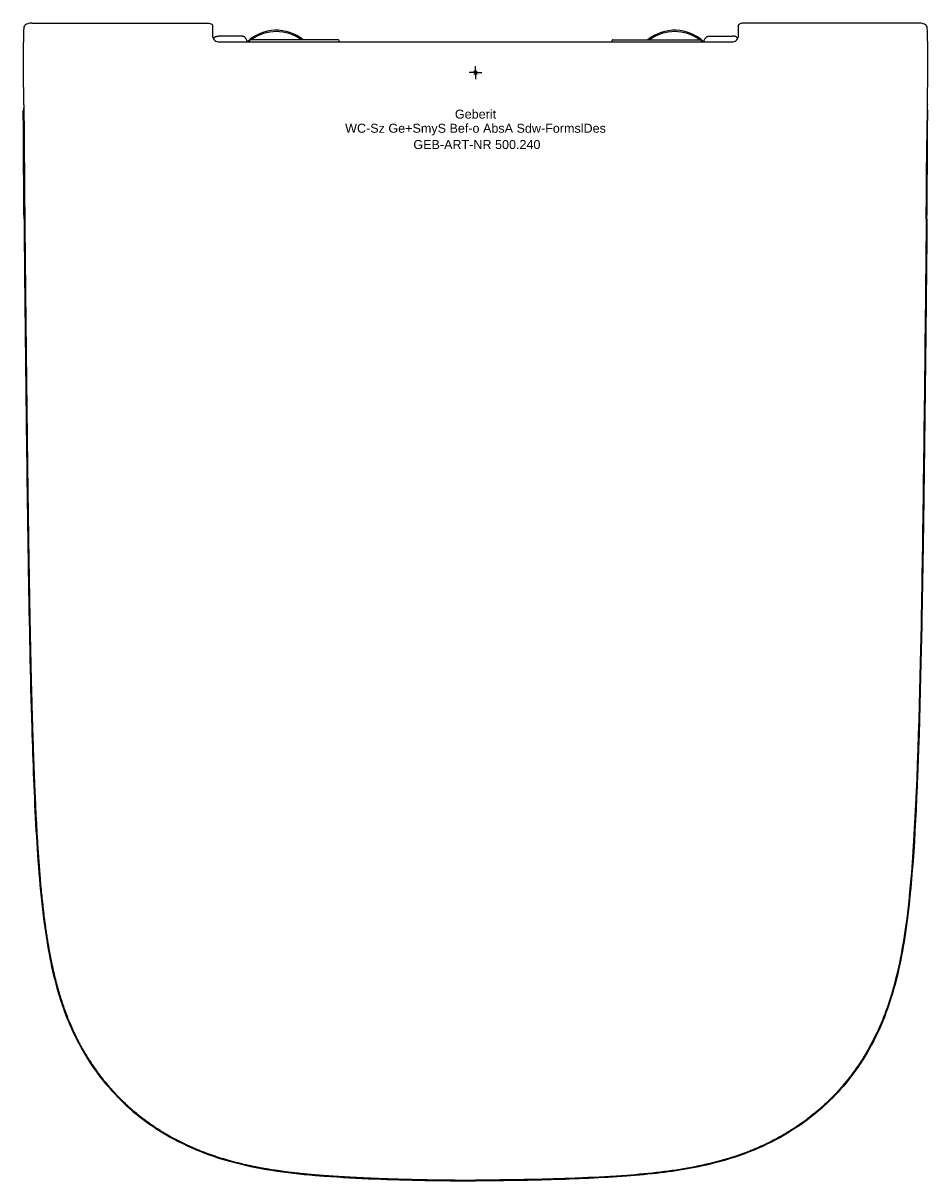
# Model space of a CAD drawing. Header units: millimetres. Extents: x -176 to 176, y -432 to 19.
import ezdxf
from ezdxf.enums import TextEntityAlignment as Align

# ---------------------------------------------------------------- set-up
doc = ezdxf.new("R2010")
doc.units = ezdxf.units.MM
doc.layers.get('0').update_dxf_attribs({"linetype": 'CONTINUOUS'})
for name, color, linetype, lineweight in [('Arbeitspunkt(DIN)', 7, 'CONTINUOUS', 25), ('GEB-ART-NR', 1, 'CONTINUOUS', 18), ('GEB-BEZUG', 2, 'CONTINUOUS', 25), ('GEB-TEXT', 5, 'CONTINUOUS', 18)]:
    doc.layers.add(name, color=color, linetype=linetype, lineweight=lineweight)
doc.layers.add('GEB-KONTUR-A', color=5, linetype='CONTINUOUS')
doc.styles.get("Standard").update_dxf_attribs({"font": 'arial.ttf'})

# ---------------------------------------------------------------- blocks, each defined once
blk = doc.blocks.new('Einfügepunkt')
at = {"layer": 'GEB-BEZUG'}
for p, q in [((-0.71, -0.71), (0.71, 0.71)), ((-0.71, 0.71), (0.71, -0.71))]:
    blk.add_line(p, q, dxfattribs=at)

msp = doc.modelspace()

# ---------------------------------------------------------------- linework, layer by layer
at = {"layer": 'Arbeitspunkt(DIN)', "ltscale": 25}
for q in [(-2.5, 0), (0, 2.5), (0, -2.5), (2.5, 0)]:
    msp.add_line((0, 0), q, dxfattribs=at)
at = {"layer": 'GEB-KONTUR-A', "ltscale": 25}
for p, q in [((-172.59, 19.27), (-104.36, 19.27)), ((172.59, 19.27), (104.36, 19.27)), ((-91, 14.22), (-100.01, 14.22)), ((91, 14.22), (100.01, 14.22)), ((-99.65, 12), (0, 12)), ((-89.01, 12.39), (-88.97, 12.02)), ((-88, 12), (-88, 12.25)), ((-53.5, 12.75), (-87.5, 12.75)), ((-53, 12.25), (-53, 12)), ((0, 12), (99.65, 12)), ((53, 12.25), (53, 12)), ((53.5, 12.75), (87.5, 12.75)), ((88, 12), (88, 12.25)), ((88.97, 12.02), (89.01, 12.39)), ((-175.13, -12.9), (-175.13, -12.9)), ((175.13, -12.9), (175.13, -12.9))]:
    msp.add_line(p, q, dxfattribs=at)
for centre, radius, start, end in [((-77.5, 0), 16.5, 50.5994, 133.3418), ((-77.5, 0), 16, 52.8327, 127.1673), ((77.5, 0), 16.5, 46.6582, 129.4006), ((77.5, 0), 16, 52.8327, 127.1673), ((-77.5, 0), 16, 131.0145, 131.4096), ((-87.5, 12.25), 0.5, 90, 180.0001), ((-53.5, 12.25), 0.5, 359.9999, 90), ((53.5, 12.25), 0.5, 90, 180.0001), ((87.5, 12.25), 0.5, 359.9999, 90), ((77.5, 0), 16, 48.5904, 48.9855)]:
    msp.add_arc(centre, radius, start, end, dxfattribs=at)
for centre, major_axis, ratio, start_param, end_param in [((-102.38, 0), (0, -19.12), 0.017455, 2.378597, 2.822905), ((102.38, 0), (0, -19.12), 0.017455, 3.46028, 3.904588), ((-175.5, -0.04), (0.1, -19.01), 0.026836, 5.369583, 5.410315), ((175.5, -0.04), (0.1, 19.01), 0.026836, 4.014463, 4.055195)]:
    msp.add_ellipse(centre, major_axis=major_axis, ratio=ratio, start_param=start_param, end_param=end_param, dxfattribs=at)
for points, knots in [([(-175.07, 18.67), (-175.26, 18.55), (-175.43, 18.4), (-175.68, 18.02), (-175.76, 17.79), (-175.78, 17.52)], [0.000001, 0.000001, 0.000001, 0.000001, 0.2091399, 0.2091399, 0.418281, 0.418281, 0.418281, 0.418281]), ([(-172.59, 19.27), (-172.74, 19.27), (-172.87, 19.27), (-173.15, 19.25), (-173.28, 19.23), (-173.77, 19.17), (-174.05, 19.09), (-174.56, 18.94), (-174.84, 18.81), (-175.07, 18.67)], [0, 0, 0, 0, 0.0424875, 0.0424875, 0.0886498, 0.0886498, 0.2290236, 0.2290236, 0.4652586, 0.4652586, 0.4652586, 0.4652586]), ([(-104.36, 19.27), (-104.31, 19.27), (-104.25, 19.27), (-104.15, 19.27), (-104.1, 19.26), (-103.94, 19.25), (-103.84, 19.24), (-103.51, 19.19), (-103.33, 19.13), (-103, 19.02), (-102.82, 18.93), (-102.67, 18.83)], [-0.3681815, -0.3681815, -0.3681815, -0.3681815, -0.3504319, -0.3504319, -0.3319618, -0.3319618, -0.2909682, -0.2909682, -0.1841695, -0.1841695, -0.000001, -0.000001, -0.000001, -0.000001]), ([(-102.67, 18.83), (-102.56, 18.75), (-102.46, 18.66), (-102.33, 18.43), (-102.28, 18.3), (-102.27, 18.16)], [0.000001, 0.000001, 0.000001, 0.000001, 0.1391501, 0.1391501, 0.2783002, 0.2783002, 0.2783002, 0.2783002]), ([(102.27, 18.16), (102.28, 18.3), (102.33, 18.43), (102.46, 18.66), (102.56, 18.75), (102.67, 18.83)], [-0.2783002, -0.2783002, -0.2783002, -0.2783002, -0.1391501, -0.1391501, -0.000001, -0.000001, -0.000001, -0.000001]), ([(104.36, 19.27), (104.31, 19.27), (104.25, 19.27), (104.15, 19.27), (104.1, 19.26), (103.94, 19.25), (103.84, 19.24), (103.51, 19.19), (103.33, 19.13), (103, 19.02), (102.82, 18.93), (102.67, 18.83)], [0, 0, 0, 0, 0.0157926, 0.0157926, 0.032226, 0.032226, 0.0686981, 0.0686981, 0.1637121, 0.1637121, 0.3276365, 0.3276365, 0.3276365, 0.3276365]), ([(175.07, 18.67), (174.84, 18.81), (174.57, 18.93), (174.07, 19.09), (173.79, 19.16), (173.29, 19.23), (173.16, 19.25), (172.88, 19.27), (172.74, 19.27), (172.59, 19.27)], [0.000001, 0.000001, 0.000001, 0.000001, 0.253361, 0.253361, 0.408193, 0.408193, 0.4590346, 0.4590346, 0.5057526, 0.5057526, 0.5057526, 0.5057526]), ([(175.78, 17.52), (175.76, 17.79), (175.68, 18.02), (175.43, 18.4), (175.26, 18.55), (175.07, 18.67)], [-0.418281, -0.418281, -0.418281, -0.418281, -0.2091399, -0.2091399, -0.000001, -0.000001, -0.000001, -0.000001]), ([(-175.78, 17.52), (-175.81, 17), (-175.84, 16.34), (-175.87, 15.55), (-175.87, 15.32), (-175.88, 15.07), (-175.89, 14.81), (-175.91, 13.97), (-175.93, 13.03), (-175.95, 11.99), (-175.96, 11.41), (-175.97, 10.81), (-175.98, 10.18), (-175.99, 8.96), (-176, 7.66), (-176.01, 6.3), (-176.01, 5.83), (-176.01, 5.35), (-176.02, 4.87), (-176.02, 3.9), (-176.02, 2.91), (-176.02, 1.92), (-176.01, 1.16), (-176.01, 0.39), (-176.01, -0.37), (-176, -1.17), (-176, -1.97), (-175.99, -2.76), (-175.98, -3.92), (-175.97, -5.05), (-175.95, -6.15), (-175.93, -7.46), (-175.91, -8.71), (-175.88, -9.88), (-175.87, -10.49), (-175.86, -11.08), (-175.84, -11.65)], [0.000018, 0.000018, 0.000018, 0.000018, 0.413103, 0.413103, 0.413103, 0.537281, 0.537281, 0.537281, 0.940561, 0.940561, 0.940561, 1.165348, 1.165348, 1.165348, 1.598482, 1.598482, 1.598482, 1.748768, 1.748768, 1.748768, 2.049221, 2.049221, 2.049221, 2.278683, 2.278683, 2.278683, 2.518876, 2.518876, 2.518876, 2.868001, 2.868001, 2.868001, 3.28138, 3.28138, 3.28138, 3.49612, 3.49612, 3.49612, 3.49612]), ([(-102.15, 13.82), (-102.14, 13.59), (-102.08, 13.37), (-101.82, 12.93), (-101.64, 12.73), (-101.17, 12.38), (-100.9, 12.24), (-100.3, 12.05), (-99.98, 12), (-99.65, 12)], [0, 0, 0, 0, 0.0976798, 0.0976798, 0.1955828, 0.1955828, 0.2934903, 0.2934903, 0.3911656, 0.3911656, 0.3911656, 0.3911656]), ([(-102.04, 13.32), (-102.01, 13.4), (-101.97, 13.47), (-101.83, 13.67), (-101.7, 13.78), (-101.55, 13.87)], [-0.2369511, -0.2369511, -0.2369511, -0.2369511, -0.1580288, -0.1580288, 0, 0, 0, 0]), ([(-101.55, 13.87), (-101.35, 13.98), (-101.11, 14.06), (-100.73, 14.15), (-100.59, 14.18), (-100.37, 14.2), (-100.3, 14.21), (-100.15, 14.21), (-100.08, 14.22), (-100.01, 14.22)], [0.0003911, 0.0003911, 0.0003911, 0.0003911, 0.1981558, 0.1981558, 0.2819828, 0.2819828, 0.3180698, 0.3180698, 0.3517898, 0.3517898, 0.3517898, 0.3517898]), ([(-89.01, 12.39), (-89.01, 12.39), (-89.01, 12.39), (-89.01, 12.39), (-89.02, 12.45), (-89.03, 12.52), (-89.04, 12.58), (-89.06, 12.71), (-89.1, 12.84), (-89.15, 12.96), (-89.21, 13.09), (-89.27, 13.22), (-89.36, 13.34), (-89.42, 13.43), (-89.48, 13.51), (-89.56, 13.59), (-89.56, 13.6), (-89.57, 13.61), (-89.58, 13.61), (-89.68, 13.71), (-89.78, 13.8), (-89.9, 13.88), (-89.99, 13.94), (-90.08, 13.99), (-90.18, 14.04), (-90.19, 14.04), (-90.21, 14.05), (-90.22, 14.06), (-90.34, 14.11), (-90.47, 14.15), (-90.6, 14.17), (-90.72, 14.2), (-90.85, 14.21), (-90.97, 14.22), (-90.98, 14.22), (-90.99, 14.22), (-91, 14.22)], [0.0195241, 0.0195241, 0.0195241, 0.0195241, 0.0195313, 0.0195313, 0.0195313, 0.0390304, 0.0390304, 0.0390304, 0.0780184, 0.0780184, 0.0780184, 0.1212986, 0.1212986, 0.1212986, 0.153494, 0.153494, 0.153494, 0.1565316, 0.1565316, 0.1565316, 0.1980231, 0.1980231, 0.1980231, 0.2298604, 0.2298604, 0.2298604, 0.234673, 0.234673, 0.234673, 0.2742791, 0.2742791, 0.2742791, 0.3114546, 0.3114546, 0.3114546, 0.3138401, 0.3138401, 0.3138401, 0.3138401]), ([(89.01, 12.39), (89.01, 12.39), (89.01, 12.39), (89.01, 12.39), (89.02, 12.45), (89.03, 12.52), (89.04, 12.58), (89.06, 12.71), (89.1, 12.84), (89.15, 12.96), (89.21, 13.09), (89.27, 13.22), (89.36, 13.34), (89.42, 13.43), (89.48, 13.51), (89.56, 13.59), (89.56, 13.6), (89.57, 13.61), (89.58, 13.61), (89.68, 13.71), (89.78, 13.8), (89.9, 13.88), (89.99, 13.94), (90.08, 13.99), (90.18, 14.04), (90.19, 14.04), (90.21, 14.05), (90.22, 14.06), (90.34, 14.11), (90.47, 14.15), (90.6, 14.17), (90.72, 14.2), (90.85, 14.21), (90.97, 14.22), (90.98, 14.22), (90.99, 14.22), (91, 14.22)], [-0.2961572, -0.2961572, -0.2961572, -0.2961572, -0.2961499, -0.2961499, -0.2961499, -0.2765287, -0.2765287, -0.2765287, -0.2372968, -0.2372968, -0.2372968, -0.1937458, -0.1937458, -0.1937458, -0.161349, -0.161349, -0.161349, -0.1582924, -0.1582924, -0.1582924, -0.1165413, -0.1165413, -0.1165413, -0.0845049, -0.0845049, -0.0845049, -0.0796622, -0.0796622, -0.0796622, -0.0398084, -0.0398084, -0.0398084, -0.0024004, -0.0024004, -0.0024004, 0, 0, 0, 0]), ([(99.65, 12), (99.98, 12), (100.3, 12.05), (100.9, 12.24), (101.17, 12.38), (101.64, 12.73), (101.82, 12.93), (102.08, 13.37), (102.14, 13.59), (102.15, 13.82)], [-0.3911656, -0.3911656, -0.3911656, -0.3911656, -0.2934903, -0.2934903, -0.1955828, -0.1955828, -0.0976798, -0.0976798, 0, 0, 0, 0]), ([(101.55, 13.87), (101.35, 13.98), (101.11, 14.06), (100.73, 14.15), (100.59, 14.18), (100.37, 14.2), (100.3, 14.21), (100.15, 14.21), (100.08, 14.22), (100.01, 14.22)], [-0.2322101, -0.2322101, -0.2322101, -0.2322101, -0.1015239, -0.1015239, -0.0461297, -0.0461297, -0.0222827, -0.0222827, 0, 0, 0, 0]), ([(102.04, 13.32), (102.01, 13.4), (101.97, 13.47), (101.83, 13.67), (101.7, 13.78), (101.55, 13.87)], [0.0792373, 0.0792373, 0.0792373, 0.0792373, 0.1583386, 0.1583386, 0.3167258, 0.3167258, 0.3167258, 0.3167258]), ([(175.84, -11.65), (175.87, -10.56), (175.9, -9.38), (175.92, -8.14), (175.93, -7.49), (175.94, -6.83), (175.95, -6.15), (175.97, -5.05), (175.98, -3.92), (175.99, -2.76), (176, -1.97), (176, -1.17), (176.01, -0.37), (176.01, 0.39), (176.01, 1.16), (176.02, 1.92), (176.02, 2.91), (176.02, 3.9), (176.02, 4.87), (176.01, 6.26), (176, 7.61), (175.99, 8.88), (175.99, 9.32), (175.98, 9.75), (175.98, 10.18), (175.96, 11.31), (175.95, 12.36), (175.93, 13.31), (175.91, 13.84), (175.9, 14.35), (175.89, 14.81), (175.86, 15.67), (175.84, 16.41), (175.81, 17.01), (175.8, 17.2), (175.79, 17.37), (175.78, 17.52)], [-3.49612, -3.49612, -3.49612, -3.49612, -3.082741, -3.082741, -3.082741, -2.868002, -2.868002, -2.868002, -2.518876, -2.518876, -2.518876, -2.278683, -2.278683, -2.278683, -2.049221, -2.049221, -2.049221, -1.748768, -1.748768, -1.748768, -1.315634, -1.315634, -1.315634, -1.165348, -1.165348, -1.165348, -0.762068, -0.762068, -0.762068, -0.537282, -0.537282, -0.537282, -0.124184, -0.124184, -0.124184, -0.000018, -0.000018, -0.000018, -0.000018]), ([(-175.83, -12.25), (-175.81, -12.73), (-175.8, -13.22), (-175.79, -13.72), (-175.77, -14.51), (-175.75, -15.34), (-175.73, -16.2), (-175.72, -16.77), (-175.71, -17.36), (-175.7, -17.96), (-175.7, -18.26), (-175.69, -18.55), (-175.69, -18.86), (-175.68, -19.45), (-175.67, -20.05), (-175.66, -20.66), (-175.65, -21.59), (-175.64, -22.53), (-175.63, -23.49), (-175.63, -24.11), (-175.62, -24.75), (-175.62, -25.38), (-175.62, -25.7), (-175.61, -26.03), (-175.61, -26.35)], [-1.525689, -1.525689, -1.525689, -1.525689, -1.340103, -1.340103, -1.340103, -1.051471, -1.051471, -1.051471, -0.858077, -0.858077, -0.858077, -0.76284, -0.76284, -0.76284, -0.575523, -0.575523, -0.575523, -0.287761, -0.287761, -0.287761, -0.097792, -0.097792, -0.097792, 0, 0, 0, 0]), ([(175.83, -12.25), (175.81, -12.73), (175.8, -13.22), (175.79, -13.72), (175.77, -14.51), (175.75, -15.34), (175.73, -16.2), (175.72, -16.77), (175.71, -17.36), (175.7, -17.96), (175.7, -18.26), (175.69, -18.55), (175.69, -18.86), (175.68, -19.45), (175.67, -20.05), (175.66, -20.66), (175.65, -21.59), (175.64, -22.53), (175.63, -23.49), (175.63, -24.11), (175.62, -24.75), (175.62, -25.38), (175.62, -25.7), (175.61, -26.03), (175.61, -26.35)], [0, 0, 0, 0, 0.185589, 0.185589, 0.185589, 0.47422, 0.47422, 0.47422, 0.667616, 0.667616, 0.667616, 0.762851, 0.762851, 0.762851, 0.95017, 0.95017, 0.95017, 1.237937, 1.237937, 1.237937, 1.427908, 1.427908, 1.427908, 1.525703, 1.525703, 1.525703, 1.525703]), ([(-175.79, -13.8), (-175.81, -13.87), (-175.84, -13.94), (-175.93, -14.26), (-175.97, -14.53), (-175.97, -14.79)], [0.2120369, 0.2120369, 0.2120369, 0.2120369, 0.2336404, 0.2336404, 0.3132799, 0.3132799, 0.3132799, 0.3132799]), ([(-175.69, -56.91), (-175.76, -49.88), (-175.81, -42.85), (-175.86, -35.83), (-175.9, -28.81), (-175.94, -21.8), (-175.97, -14.79)], [-4.217126, -4.217126, -4.217126, -4.217126, -2.108562, -2.108562, -2.108562, -0.000001, -0.000001, -0.000001, -0.000001]), ([(175.69, -56.91), (175.76, -49.88), (175.81, -42.85), (175.86, -35.83), (175.9, -28.81), (175.94, -21.8), (175.97, -14.79)], [-4.217093, -4.217093, -4.217093, -4.217093, -2.108545, -2.108545, -2.108545, -0.000001, -0.000001, -0.000001, -0.000001]), ([(175.97, -14.79), (175.97, -14.53), (175.93, -14.26), (175.84, -13.94), (175.81, -13.87), (175.79, -13.8)], [-0.3132806, -0.3132806, -0.3132806, -0.3132806, -0.2336408, -0.2336408, -0.2120376, -0.2120376, -0.2120376, -0.2120376]), ([(-175.61, -26.35), (-175.59, -31.44), (-175.55, -36.53), (-175.52, -41.62), (-175.48, -46.72), (-175.44, -51.81), (-175.39, -56.91)], [0.000001, 0.000001, 0.000001, 0.000001, 1.528933, 1.528933, 1.528933, 3.057826, 3.057826, 3.057826, 3.057826]), ([(175.39, -56.91), (175.44, -51.81), (175.48, -46.72), (175.52, -41.62), (175.55, -36.53), (175.59, -31.44), (175.61, -26.35)], [-3.05776, -3.05776, -3.05776, -3.05776, -1.528934, -1.528934, -1.528934, -0.000001, -0.000001, -0.000001, -0.000001]), ([(-175.69, -56.91), (-175.41, -87.42), (-175.06, -117.92), (-174.68, -148.43), (-174.49, -163.76), (-174.29, -179.1), (-174.03, -194.43)], [0, 0, 0, 0, 0.665437, 0.665437, 0.665437, 1, 1, 1, 1]), ([(175.39, -56.91), (175.33, -63.6), (175.26, -70.29), (175.19, -76.97), (175.18, -78.27), (175.17, -79.52), (175.15, -81.01), (174.93, -102.5), (174.28, -162.42), (173.73, -194.26)], [0.000001, 0.000001, 0.000001, 0.000001, 2.008333, 2.008333, 2.008333, 2.398479, 2.398479, 2.398479, 8.033328, 8.033328, 8.033328, 8.033328]), ([(175.69, -56.91), (175.66, -59.91), (175.63, -63.04), (175.6, -66.29), (175.57, -69.52), (175.54, -72.87), (175.5, -76.34), (175.46, -80.05), (175.42, -83.9), (175.38, -87.9), (175.32, -93.44), (175.26, -99.25), (175.19, -105.33), (175.15, -108.45), (175.12, -111.64), (175.08, -114.9), (175.05, -118), (175.01, -121.16), (174.97, -124.39), (174.97, -124.81), (174.96, -125.19), (174.96, -125.67), (174.92, -129.12), (174.88, -132.47), (174.84, -135.72), (174.79, -139.95), (174.74, -144.01), (174.69, -147.9), (174.64, -151.94), (174.59, -155.79), (174.54, -159.47), (174.5, -162.45), (174.47, -165.32), (174.43, -168.07), (174.39, -170.71), (174.36, -173.23), (174.32, -175.65), (174.29, -177.97), (174.26, -180.2), (174.23, -182.31), (174.19, -184.56), (174.16, -186.7), (174.12, -188.72), (174.09, -190.74), (174.06, -192.64), (174.03, -194.43)], [0, 0, 0, 0, 0.082069, 0.082069, 0.082069, 0.163443, 0.163443, 0.163443, 0.250517, 0.250517, 0.250517, 0.371352, 0.371352, 0.371352, 0.43332, 0.43332, 0.43332, 0.492187, 0.492187, 0.492187, 0.5, 0.5, 0.5, 0.555791, 0.555791, 0.555791, 0.628422, 0.628422, 0.628422, 0.703722, 0.703722, 0.703722, 0.764946, 0.764946, 0.764946, 0.82371, 0.82371, 0.82371, 0.880171, 0.880171, 0.880171, 0.940086, 0.940086, 0.940086, 1, 1, 1, 1]), ([(-174.03, -194.43), (-173.68, -214.65), (-173.3, -234.88), (-172.68, -255.09), (-172.26, -268.42), (-171.78, -281.76), (-171.03, -295.08), (-170.31, -307.71), (-169.38, -320.33), (-167.62, -332.86)], [0, 0, 0, 0, 0.4376013, 0.4376013, 0.4376013, 0.7262965, 0.7262965, 0.7262965, 1, 1, 1, 1]), ([(173.73, -194.26), (173.62, -200.89), (173.15, -232.86), (172.11, -263.29), (172.1, -263.35), (172.1, -263.4), (172.1, -263.45), (172.1, -263.49), (172.1, -263.53), (172.1, -263.57), (171.04, -294.38), (169.72, -315.59), (167.36, -332.57)], [0, 0, 0, 0, 1.990222, 1.990222, 1.990222, 1.993726, 1.993726, 1.993726, 1.996225, 1.996225, 1.996225, 4.012586, 4.012586, 4.012586, 4.012586]), ([(174.03, -194.43), (173.92, -201.07), (173.45, -233.03), (172.4, -263.45), (172.4, -263.53), (172.4, -263.61), (172.39, -263.69), (172.28, -266.93), (172.17, -270.08), (172.05, -273.12), (171.04, -299), (169.76, -317.63), (167.62, -332.86)], [0, 0, 0, 0, 1.990304, 1.990304, 1.990304, 1.995362, 1.995362, 1.995362, 2.207916, 2.207916, 2.207916, 4.016725, 4.016725, 4.016725, 4.016725]), ([(-167.62, -332.86), (-166.34, -341.97), (-164.6, -351.02), (-161.89, -359.8), (-159.58, -367.28), (-156.53, -374.53), (-152.59, -381.29), (-151.98, -382.34), (-151.35, -383.38), (-150.69, -384.4)], [0, 0, 0, 0, 0.5043413, 0.5043413, 0.5043413, 0.933319, 0.933319, 0.933319, 1, 1, 1, 1]), ([(167.36, -332.57), (165.95, -342.63), (164.13, -351.33), (161.83, -358.95), (161.81, -359.02), (161.79, -359.09), (161.77, -359.17), (161.76, -359.2), (161.75, -359.24), (161.73, -359.27), (159.73, -365.86), (157.23, -372.09), (154.03, -378.08), (152.95, -380.12), (151.78, -382.12), (150.53, -384.1)], [0, 0, 0, 0, 3.04844, 3.04844, 3.04844, 3.07774, 3.07774, 3.07774, 3.091609, 3.091609, 3.091609, 5.739837, 5.739837, 5.739837, 6.638064, 6.638064, 6.638064, 6.638064]), ([(167.62, -332.86), (166.19, -343.06), (164.33, -351.83), (161.97, -359.52), (161.96, -359.57), (161.95, -359.61), (161.93, -359.65), (159.23, -368.45), (155.64, -376.61), (150.69, -384.4)], [0, 0, 0, 0, 3.0896, 3.0896, 3.0896, 3.107097, 3.107097, 3.107097, 6.647876, 6.647876, 6.647876, 6.647876]), ([(-150.69, -384.4), (-145.93, -391.89), (-140.06, -398.7), (-133.29, -404.45), (-125.45, -411.11), (-116.44, -416.34), (-106.88, -420.13), (-103.23, -421.58), (-99.5, -422.82), (-95.71, -423.87)], [0, 0, 0, 0, 0.384648, 0.384648, 0.384648, 0.8299109, 0.8299109, 0.8299109, 1, 1, 1, 1]), ([(150.53, -384.1), (150.03, -384.88), (149.53, -385.65), (149.01, -386.42), (148.46, -387.23), (147.9, -388.03), (147.33, -388.82), (146.71, -389.68), (146.08, -390.52), (145.43, -391.35), (144.69, -392.31), (143.92, -393.25), (143.13, -394.18), (142.22, -395.25), (141.29, -396.3), (140.33, -397.33), (139.21, -398.53), (138.06, -399.69), (136.87, -400.82), (135.84, -401.81), (134.77, -402.77), (133.69, -403.71), (132.7, -404.57), (131.69, -405.4), (130.66, -406.21), (129.99, -406.74), (129.31, -407.26), (128.62, -407.78), (128.46, -407.9), (128.29, -408.02), (128.13, -408.14), (127.96, -408.26), (127.8, -408.38), (127.63, -408.5), (127.46, -408.62), (127.3, -408.74), (127.13, -408.86), (127.04, -408.92), (126.95, -408.99), (126.86, -409.05), (125.72, -409.85), (124.56, -410.63), (123.39, -411.39), (122.28, -412.09), (121.16, -412.78), (120.01, -413.44), (118.92, -414.08), (117.81, -414.69), (116.68, -415.29), (115.6, -415.86), (114.51, -416.41), (113.4, -416.94), (112.35, -417.45), (111.28, -417.94), (110.2, -418.42), (109.17, -418.87), (108.13, -419.3), (107.08, -419.72), (106.11, -420.11), (105.13, -420.49), (104.14, -420.85), (103.18, -421.2), (102.22, -421.54), (101.25, -421.86), (100.33, -422.17), (99.41, -422.47), (98.47, -422.75), (97.53, -423.04), (96.59, -423.32), (95.63, -423.58)], [0, 0, 0, 0, 0.039389, 0.039389, 0.039389, 0.081386, 0.081386, 0.081386, 0.12672, 0.12672, 0.12672, 0.179464, 0.179464, 0.179464, 0.240715, 0.240715, 0.240715, 0.312187, 0.312187, 0.312187, 0.374718, 0.374718, 0.374718, 0.431584, 0.431584, 0.431584, 0.46875, 0.46875, 0.46875, 0.477474, 0.477474, 0.477474, 0.486207, 0.486207, 0.486207, 0.495077, 0.495077, 0.495077, 0.5, 0.5, 0.5, 0.5625, 0.5625, 0.5625, 0.621112, 0.621112, 0.621112, 0.677302, 0.677302, 0.677302, 0.731005, 0.731005, 0.731005, 0.78213, 0.78213, 0.78213, 0.830681, 0.830681, 0.830681, 0.875513, 0.875513, 0.875513, 0.918489, 0.918489, 0.918489, 0.959245, 0.959245, 0.959245, 1, 1, 1, 1]), ([(150.69, -384.4), (147.41, -389.57), (142.99, -395.46), (136.77, -401.33), (133.99, -403.97), (130.84, -406.59), (127.3, -409.11), (127.22, -409.16), (127.15, -409.22), (127.07, -409.27), (127.05, -409.29), (127.02, -409.31), (126.99, -409.33), (126.97, -409.34), (126.95, -409.36), (126.93, -409.37), (118.34, -415.41), (108.85, -419.86), (98.81, -422.96), (97.79, -423.28), (96.75, -423.58), (95.71, -423.87)], [0, 0, 0, 0, 1.837458, 1.837458, 1.837458, 2.661447, 2.661447, 2.661447, 2.678752, 2.678752, 2.678752, 2.685376, 2.685376, 2.685376, 2.68996, 2.68996, 2.68996, 4.673066, 4.673066, 4.673066, 4.876472, 4.876472, 4.876472, 4.876472]), ([(95.63, -423.58), (87.9, -425.74), (80.04, -427.13), (72.04, -428.1), (67.63, -428.63), (63.19, -429.04), (58.81, -429.36)], [0, 0, 0, 0, 2.408063, 2.408063, 2.408063, 3.735714, 3.735714, 3.735714, 3.735714]), ([(-95.71, -423.87), (-84.87, -426.89), (-73.66, -428.43), (-62.45, -429.37), (-61.25, -429.47), (-60.06, -429.57), (-58.86, -429.66)], [0, 0, 0, 0, 0.903557, 0.903557, 0.903557, 1, 1, 1, 1]), ([(95.71, -423.87), (87.95, -426.03), (80.07, -427.43), (72.04, -428.4), (67.64, -428.93), (63.22, -429.33), (58.86, -429.66)], [0, 0, 0, 0, 2.415708, 2.415708, 2.415708, 3.73887, 3.73887, 3.73887, 3.73887]), ([(-58.86, -429.66), (-45.85, -430.62), (-32.82, -431.08), (-19.78, -431.32), (-13.19, -431.44), (-6.59, -431.5), (0, -431.5)], [0, 0, 0, 0, 0.664119, 0.664119, 0.664119, 1, 1, 1, 1]), ([(58.81, -429.36), (53.22, -429.77), (47.42, -430.1), (41.67, -430.35), (37.87, -430.52), (34.09, -430.65), (30.4, -430.76), (26.58, -430.88), (22.79, -430.97), (18.96, -431.03), (12.67, -431.15), (6.34, -431.2), (0, -431.2)], [0, 0, 0, 0, 1.681733, 1.681733, 1.681733, 2.794074, 2.794074, 2.794074, 3.944187, 3.944187, 3.944187, 5.837387, 5.837387, 5.837387, 5.837387]), ([(58.86, -429.66), (49.24, -430.37), (39.01, -430.82), (29.46, -431.09), (29.42, -431.09), (29.38, -431.09), (29.34, -431.1), (19.64, -431.37), (9.83, -431.5), (0, -431.5)], [0, 0, 0, 0, 2.893874, 2.893874, 2.893874, 2.90536, 2.90536, 2.90536, 5.842188, 5.842188, 5.842188, 5.842188])]:
    msp.add_open_spline(points, degree=3, knots=knots, dxfattribs=at)
for points, degree in [([(-88.97, 12.02), (-88.97, 12.01), (-88.97, 12.01), (-88.97, 12.01), (-88.97, 12.01), (-88.97, 12.01)], 5), ([(-88.97, 12.01), (-88.97, 12.01), (-88.97, 12), (-88.97, 12)], 3), ([(88.97, 12.02), (88.97, 12.01), (88.97, 12.01), (88.97, 12.01), (88.97, 12.01), (88.97, 12.01)], 5), ([(88.97, 12), (88.97, 12), (88.97, 12.01), (88.97, 12.01)], 3), ([(-175.39, -56.91), (-175.33, -63.72), (-175.26, -70.53), (-175.19, -77.34), (-175.12, -84.14), (-175.05, -90.95)], 5), ([(-175.05, -90.95), (-174.82, -111.61), (-174.58, -132.27), (-174.34, -152.94), (-174.09, -173.6), (-173.73, -194.26)], 5), ([(-173.73, -194.26), (-173.26, -221.95), (-172.84, -249.69), (-171.55, -277.29), (-171.18, -305.12), (-167.36, -332.57)], 5), ([(-167.36, -332.57), (-165.85, -343.4), (-163.75, -354.11), (-160.9, -364.77), (-156.37, -374.87), (-150.53, -384.1)], 5), ([(-150.53, -384.1), (-143.12, -395.79), (-133.56, -406.17), (-121.73, -414.2), (-108.98, -419.86), (-95.63, -423.58)], 5), ([(-95.63, -423.58), (-88.44, -425.59), (-81.09, -427.06), (-73.69, -428.08), (-66.26, -428.81), (-58.81, -429.36)], 5), ([(-58.81, -429.36), (-47.07, -430.23), (-35.31, -430.72), (-23.54, -431.05), (-11.77, -431.2), (0, -431.2)], 5)]:
    msp.add_open_spline(points, degree=degree, dxfattribs=at)

# ---------------------------------------------------------------- block references
at = {"ltscale": 25}
msp.add_blockref('Einfügepunkt', (0, 0), dxfattribs=at)

# ---------------------------------------------------------------- texts
at = {"layer": 'GEB-ART-NR'}
msp.add_text('GEB-ART-NR 500.240', height=3.5, dxfattribs=at).set_placement((0.55, -29.74), align=Align.CENTER)
at = {"layer": 'GEB-TEXT'}
for s, p in [('Geberit', (0, -17.9)), ('WC-Sz Ge+SmyS Bef-o AbsA Sdw-FormslDes', (0, -23.4))]:
    msp.add_text(s, height=3.5, dxfattribs=at).set_placement(p, align=Align.CENTER)

doc.saveas('drawing.dxf')
